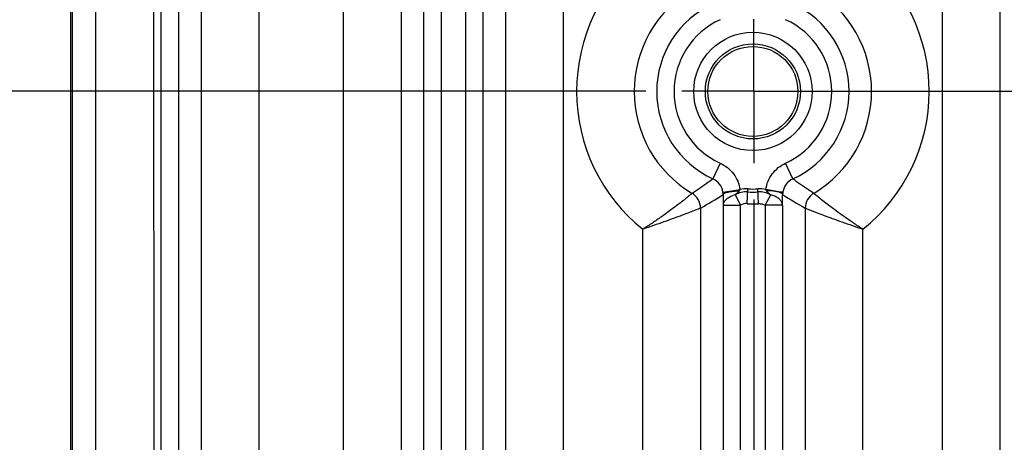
# Model space of a CAD drawing. Header units: inches. Extents: x 0 to 34, y 0 to 22.
# Tile 6 of 57: x 8.7 to 10.407, y 10.45 to 11.183. Entities that reach past the tile are written whole.
import ezdxf

# ---------------------------------------------------------------- set-up
doc = ezdxf.new("R2010")
doc.units = ezdxf.units.IN
doc.header["$LTSCALE"] = 1.87
doc.header["$MEASUREMENT"] = 0
doc.linetypes.add('CENTER', pattern=[0.6, 0.375, -0.075, 0.075, -0.075])
doc.layers.get('0').update_dxf_attribs({"linetype": 'CONTINUOUS'})
doc.layers.add('DEFAULT_1', color=7, linetype='CENTER')
doc.layers.add('DIMENSIONS', color=7, linetype='CONTINUOUS')
doc.styles.get("Standard").update_dxf_attribs({"font": 'txt', "width": 0.8})
doc.dimstyles.new('DIMSTYLE_1', dxfattribs={"dimtxt": 0.125, "dimasz": 0.18, "dimexe": 0.125, "dimexo": 0.0625, "dimgap": 0.09, "dimtad": 0, "dimtih": 1, "dimtoh": 1, "dimzin": 4, "dimdsep": 46, "dimtxsty": 'STANDARD', "dimblk": '_FILLED', "dimblk1": '_FILLED', "dimblk2": '_FILLED', "dimcen": 0.09, "dimadec": 0, "dimazin": 0, "dimtp": 0.01, "dimtm": 0.01, "dimtfac": 1, "dimtofl": 0, "dimtmove": 0, "dimatfit": 3, "dimldrblk": '_FILLED', "dimfxl": 1, "dimtolj": 1, "dimtzin": 4, "dimarcsym": 0})

# ---------------------------------------------------------------- blocks, each defined once
blk = doc.blocks.new('*D2')
at = {"layer": 'DIMENSIONS', "color": 2, "linetype": 'CONTINUOUS'}
blk.add_line((9.7851, 11.0592), (8.101, 11.0592), dxfattribs=at)
at = {"layer": 'DIMENSIONS', "color": 2, "linetype": 'CONTINUOUS', "insert": (8.0385, 11.1217), "char_height": 0.125, "width": 1.125, "attachment_point": 3, "rotation": 0.0002, "line_spacing_factor": 0.9}
blk.add_mtext('1.73{\\Ftxt.shx;\\W1.000000;\\H0.125000; }[44.1]', dxfattribs=at)
blk = doc.blocks.new('_FILLED')
at = {"color": 0, "linetype": 'BYBLOCK'}
blk.add_solid([(0, 0), (-1, 0.1736), (-1, -0.1736)], dxfattribs=at)
blk = doc.blocks.new('*D3')
at = {"layer": 'DIMENSIONS', "color": 2, "linetype": 'CONTINUOUS'}
blk.add_line((10.822, 11.8592), (8.101, 11.8592), dxfattribs=at)
at = {"layer": 'DIMENSIONS', "color": 2, "linetype": 'CONTINUOUS', "insert": (8.0385, 11.9217), "char_height": 0.125, "width": 1.125, "attachment_point": 3, "rotation": 0.0002, "line_spacing_factor": 0.9}
blk.add_mtext('2.53{\\Ftxt.shx;\\W1.000000;\\H0.125000; }[64.4]', dxfattribs=at)
blk = doc.blocks.new('*D4')
at = {"layer": 'DIMENSIONS', "color": 2, "linetype": 'CONTINUOUS'}
blk.add_line((9.9726, 10.8716), (9.9726, 8.6368), dxfattribs=at)
at = {"layer": 'DIMENSIONS', "color": 2, "linetype": 'CONTINUOUS', "insert": (9.9101, 8.5743), "char_height": 0.125, "width": 1.125, "attachment_point": 3, "rotation": 90, "line_spacing_factor": 0.9}
blk.add_mtext('1.18{\\Ftxt.shx;\\W1.000000;\\H0.125000; }[30.1]', dxfattribs=at)
blk = doc.blocks.new('*D9')
at = {"layer": 'DIMENSIONS', "color": 2, "linetype": 'CONTINUOUS'}
blk.add_line((23.9905, 10.8716), (23.9905, 8.6368), dxfattribs=at)
at = {"layer": 'DIMENSIONS', "color": 2, "linetype": 'CONTINUOUS', "insert": (23.928, 8.5743), "char_height": 0.125, "width": 1.325, "attachment_point": 3, "rotation": 90, "line_spacing_factor": 0.9}
blk.add_mtext('15.20{\\Ftxt.shx;\\W1.000000;\\H0.125000; }[386.1]', dxfattribs=at)

msp = doc.modelspace()

# ---------------------------------------------------------------- linework, layer by layer
at = {"color": 7, "linetype": 'CONTINUOUS'}
for p, q in [((8.7885, 9.4491), (8.7885, 12.6684)), ((8.7906, 12.6663), (8.7906, 9.4512)), ((8.9317, 12.6447), (8.9322, 9.3929)), ((8.9452, 9.4728), (8.9452, 12.6447)), ((8.9752, 12.6447), (8.9752, 9.4728)), ((8.8314, 12.6255), (8.8314, 9.492)), ((9.4003, 9.8209), (9.4003, 12.2966)), ((9.4303, 12.2966), (9.4303, 9.8209)), ((9.4729, 9.8209), (9.4729, 12.2966)), ((9.5029, 12.2966), (9.5029, 9.8209)), ((9.1146, 10.3305), (9.1146, 11.787)), ((9.2609, 10.3305), (9.2609, 11.787)), ((9.6423, 10.3305), (9.6423, 11.787)), ((10.2994, 10.3305), (10.2994, 11.787)), ((9.0147, 10.4301), (9.0147, 11.6874)), ((9.3608, 11.6874), (9.3608, 10.4301)), ((9.5424, 10.4301), (9.5424, 11.6874)), ((10.3993, 10.4301), (10.3993, 11.6874)), ((9.9141, 10.9344), (9.9016, 10.9071)), ((10.0401, 10.9071), (10.0276, 10.9344)), ((9.9188, 10.8842), (9.9485, 10.8885)), ((9.9398, 10.8794), (9.9495, 10.8616)), ((9.9609, 10.8641), (9.9622, 10.8898)), ((9.9808, 10.8641), (9.9795, 10.8898)), ((9.9921, 10.8616), (10.0018, 10.8794)), ((10.0059, 10.8862), (9.9932, 10.8885)), ((10.0092, 10.8857), (10.0059, 10.8862)), ((10.0092, 10.8857), (10.0061, 10.886)), ((9.88, 10.8563), (9.88, 10.4301)), ((9.9196, 9.4728), (9.9196, 10.8616)), ((9.9196, 10.8616), (9.9495, 10.8616)), ((9.9495, 9.4728), (9.9495, 10.8616)), ((9.9921, 10.8616), (9.9921, 9.4728)), ((10.0221, 10.8616), (9.9921, 10.8616)), ((10.0221, 10.8616), (10.0221, 9.4728)), ((10.0616, 10.8564), (10.0616, 10.4301)), ((9.7801, 10.3305), (9.7801, 10.8198)), ((10.1615, 10.3305), (10.1615, 10.8198))]:
    msp.add_line(p, q, dxfattribs=at)
for radius in [0.1025, 0.0824, 0.078]:
    msp.add_circle((9.9708, 11.0587), radius, dxfattribs=at)
for centre, radius, start, end in [((9.9708, 11.0587), 0.3057, 128.597, 231.4029), ((9.9708, 11.0587), 0.3057, 308.597, 51.4028), ((9.9708, 11.0587), 0.2058, 120.8124, 239.1864), ((9.9708, 11.0587), 0.2058, 300.8124, 59.1864), ((9.9708, 11.0587), 0.1667, 114.5351, 245.4656), ((9.9708, 11.0587), 0.1667, 294.5351, 65.4656), ((9.9708, 11.0587), 0.1367, 114.5342, 245.4658), ((9.9708, 11.0587), 0.1367, 294.5342, 65.4658), ((9.8892, 10.8799), 0.0299, 8.2244, 65.5572), ((10.0525, 10.8798), 0.03, 114.4722, 171.7302), ((9.8499, 10.8562), 0.0301, 0.1405, 59.0454), ((9.4713, 11.5783), 0.8297, 299.5129, 302.6703), ((9.8846, 10.8792), 0.0346, 1.0889, 8.2387), ((10.5984, 10.8854), 0.6792, 180.4629, 182.0071), ((9.9494, 10.8393), 0.0412, 103.3883, 108.7542), ((9.9598, 10.8428), 0.0417, 87.0703, 118.5749), ((9.9598, 10.8425), 0.0474, 87.1273, 103.8151), ((9.9708, 11.0587), 0.1746, 267.0698, 272.9302), ((9.9708, 11.0587), 0.1692, 267.0698, 272.9302), ((9.9818, 10.8424), 0.0475, 76.1916, 92.8624), ((9.9819, 10.8429), 0.0416, 61.4152, 92.9486), ((9.9923, 10.8393), 0.0412, 71.2528, 76.6184), ((9.2079, 10.8877), 0.8146, 358.7222, 359.4531), ((10.0573, 10.8792), 0.0349, 171.7883, 178.87), ((10.3785, 11.4294), 0.6548, 237.0578, 241.0529), ((10.0917, 10.8562), 0.0301, 120.9506, 179.5879), ((9.9598, 10.8428), 0.0214, 87.0683, 118.5614), ((9.9708, 11.0587), 0.1949, 267.0699, 272.9295), ((9.4047, 10.8834), 0.6177, 358.1568, 358.524), ((9.4119, 10.8832), 0.6106, 357.973, 358.156), ((9.368, 10.8843), 0.6545, 358.5251, 358.7008)]:
    msp.add_arc(centre, radius, start, end, dxfattribs=at)
for points, knots in [([(9.9141, 10.9344), (9.9186, 10.9323), (9.9271, 10.927), (9.9376, 10.9162), (9.9451, 10.9031), (9.9477, 10.8934), (9.9485, 10.8885)], [0, 0, 0, 0, 0.249918, 0.499999, 0.750085, 1, 1, 1, 1]), ([(9.9932, 10.8885), (9.9939, 10.8934), (9.9966, 10.9031), (10.004, 10.9162), (10.0145, 10.927), (10.0231, 10.9323), (10.0276, 10.9344)], [0, 0, 0, 0, 0.249915, 0.500001, 0.750083, 1, 1, 1, 1]), ([(9.9016, 10.9071), (9.8987, 10.9049), (9.8868, 10.8962), (9.8746, 10.888), (9.8654, 10.882)], [0, 0, 0, 0, 0.251945, 1, 1, 1, 1]), ([(10.0762, 10.882), (10.0732, 10.884), (10.0609, 10.892), (10.0489, 10.9005), (10.04, 10.9071)], [0, 0, 0, 0, 0.248209, 1, 1, 1, 1]), ([(9.8654, 10.882), (9.8651, 10.8818), (9.8644, 10.8812), (9.8629, 10.8799), (9.8607, 10.878), (9.8577, 10.8756), (9.854, 10.8726), (9.8478, 10.8676), (9.8386, 10.8605), (9.826, 10.8512), (9.8118, 10.841), (9.7964, 10.8303), (9.7856, 10.8233), (9.7801, 10.8198)], [0, 0, 0, 0, 0.00919, 0.027812, 0.055644, 0.092403, 0.137577, 0.190604, 0.317731, 0.467997, 0.635597, 0.815075, 1, 1, 1, 1]), ([(9.9192, 10.8799), (9.9193, 10.8803), (9.9198, 10.8809), (9.9207, 10.8816), (9.9221, 10.8824), (9.9245, 10.8834), (9.928, 10.8843), (9.9323, 10.8851), (9.9388, 10.8859), (9.9439, 10.8862), (9.9473, 10.8863)], [0, 0, 0, 0, 0.044853, 0.076056, 0.113892, 0.21012, 0.333974, 0.48358, 0.650989, 1, 1, 1, 1]), ([(9.9196, 10.8616), (9.9197, 10.8633), (9.9207, 10.867), (9.9243, 10.8717), (9.9296, 10.8757), (9.9338, 10.8775), (9.9361, 10.8783)], [0, 0, 0, 0, 0.210037, 0.442962, 0.706557, 1, 1, 1, 1]), ([(9.9473, 10.8863), (9.9467, 10.8857), (9.9444, 10.8832), (9.9418, 10.8811), (9.9398, 10.8794)], [0, 0, 0, 0, 0.251428, 1, 1, 1, 1]), ([(9.9473, 10.8863), (9.9476, 10.8866), (9.9481, 10.8873), (9.9484, 10.8881), (9.9485, 10.8885)], [0, 0, 0, 0, 0.499358, 1, 1, 1, 1]), ([(9.9944, 10.8863), (9.9939, 10.8868), (9.9935, 10.8875), (9.9932, 10.8883), (9.9932, 10.8885)], [0, 0, 0, 0, 0.748335, 1, 1, 1, 1]), ([(9.9944, 10.8863), (9.9949, 10.8857), (9.9961, 10.8844), (9.9979, 10.8827), (9.9999, 10.881), (10.0012, 10.8799), (10.0018, 10.8794)], [0, 0, 0, 0, 0.251388, 0.501194, 0.750574, 1, 1, 1, 1]), ([(10.0061, 10.886), (10.0042, 10.8862), (10.0003, 10.8863), (9.9964, 10.8863), (9.9944, 10.8863)], [0, 0, 0, 0, 0.486355, 1, 1, 1, 1]), ([(10.0221, 10.8616), (10.022, 10.8633), (10.021, 10.867), (10.0174, 10.8717), (10.0121, 10.8757), (10.0078, 10.8775), (10.0055, 10.8783)], [0, 0, 0, 0, 0.210026, 0.442939, 0.706535, 1, 1, 1, 1]), ([(10.0225, 10.8799), (10.0224, 10.8802), (10.0221, 10.8808), (10.0209, 10.882), (10.0183, 10.8834), (10.0142, 10.8847), (10.011, 10.8854), (10.0092, 10.8857)], [0, 0, 0, 0, 0.057336, 0.132272, 0.342699, 0.635314, 1, 1, 1, 1]), ([(10.0092, 10.8857), (10.0102, 10.8856), (10.012, 10.8853), (10.0145, 10.885), (10.0168, 10.8847), (10.0187, 10.8845), (10.0203, 10.8844), (10.0214, 10.8843), (10.0221, 10.8843), (10.0224, 10.8842), (10.0227, 10.8842), (10.0228, 10.8842), (10.0228, 10.8842)], [0, 0, 0, 0, 0.208944, 0.398973, 0.566718, 0.70955, 0.825777, 0.913773, 0.946752, 0.972185, 0.989939, 1, 1, 1, 1]), ([(10.1615, 10.8198), (10.156, 10.8232), (10.1453, 10.8303), (10.1299, 10.841), (10.1157, 10.8512), (10.1031, 10.8606), (10.0926, 10.8686), (10.0854, 10.8744), (10.081, 10.878), (10.0787, 10.8799), (10.0772, 10.8812), (10.0765, 10.8818), (10.0762, 10.882)], [0, 0, 0, 0, 0.184634, 0.364158, 0.531856, 0.682022, 0.809171, 0.907658, 0.944417, 0.972242, 0.990861, 1, 1, 1, 1]), ([(9.88, 10.8563), (9.8797, 10.8561), (9.8788, 10.8558), (9.8769, 10.855), (9.8742, 10.8539), (9.8705, 10.8525), (9.866, 10.8508), (9.8585, 10.8479), (9.8476, 10.8437), (9.8328, 10.8382), (9.8162, 10.8323), (9.7985, 10.8261), (9.7863, 10.822), (9.7801, 10.8198)], [0, 0, 0, 0, 0.009331, 0.028221, 0.056408, 0.093572, 0.139139, 0.192468, 0.319759, 0.469797, 0.636962, 0.815793, 1, 1, 1, 1]), ([(9.9808, 10.8641), (9.9827, 10.8642), (9.9867, 10.8639), (9.9904, 10.8625), (9.9921, 10.8616)], [0, 0, 0, 0, 0.500003, 1, 1, 1, 1]), ([(10.0616, 10.8564), (10.0619, 10.8563), (10.0629, 10.8559), (10.0647, 10.8551), (10.0675, 10.854), (10.0712, 10.8525), (10.0757, 10.8508), (10.0831, 10.8478), (10.0941, 10.8437), (10.1089, 10.8382), (10.1316, 10.8301), (10.1494, 10.8241), (10.1615, 10.8198)], [0, 0, 0, 0, 0.009391, 0.028408, 0.056696, 0.093897, 0.139536, 0.192931, 0.320177, 0.470087, 0.637282, 1, 1, 1, 1])]:
    msp.add_open_spline(points, degree=3, knots=knots, dxfattribs=at)
at = {"layer": 'DEFAULT_1', "color": 7, "linetype": 'CENTER'}
for q in [(9.9726, 11.1842), (9.8476, 11.0592), (9.9726, 10.9341), (16.5955, 11.0592)]:
    msp.add_line((9.9726, 11.0592), q, dxfattribs=at)

# ---------------------------------------------------------------- dimensions: what is measured, and where the dimension line sits
at = {"layer": 'DIMENSIONS', "color": 2, "linetype": 'CONTINUOUS'}
for feature_location, offset, dtype, origin, picture, middle in [((10.822, 11.8592), (-2.721, 0), 0, (10.8845, 9.3243), '*D3', (7.476, 11.8592)), ((9.7851, 11.0592), (-1.6841, 0), 0, (9.8476, 9.3243), '*D2', (7.476, 11.0592)), ((23.9905, 10.8716), (0, -2.2347), 1, (8.7885, 10.9341), '*D9', (23.9905, 7.9118)), ((9.9726, 10.8716), (0, -2.2348), 1, (8.7885, 9.4491), '*D4', (9.9726, 8.0118))]:
    dim = msp.add_ordinate_dim(feature_location=feature_location, offset=offset, dtype=dtype, origin=origin, dimstyle='DIMSTYLE_1', override={"dimtad": 1, "dimtih": 0, "dimtoh": 0}, dxfattribs=at)
    dim.commit()
    dim.dimension.update_dxf_attribs({"geometry": picture, "text_midpoint": middle})

doc.saveas('drawing.dxf')
